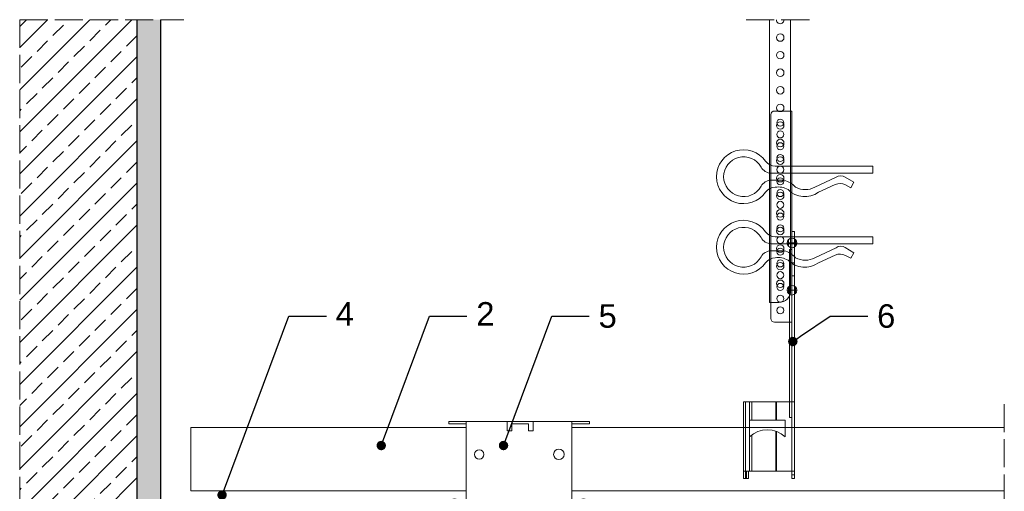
# Model space of a CAD drawing. Header units: millimetres. Extents: x 1525 to 1945, y 1189 to 1630.
# Tile 2 of 2: x 1525 to 1945, y 1429 to 1630. Entities that reach past the tile are written whole.
import ezdxf
from ezdxf import colors
from ezdxf.entities.mleader import LeaderData, LeaderLine
from ezdxf.math import Vec2, Vec3

# ---------------------------------------------------------------- set-up
doc = ezdxf.new("R2010")
doc.units = ezdxf.units.MM
doc.linetypes.add('ACAD_ISO02W100', pattern=[15, 12, -3])
for name, color, linetype, lineweight in [('_RIGIPS AKCESORIA', 7, 'Continuous', 18), ('_RIGIPS G-K', 7, 'Continuous', 25), ('_RIGIPS PROFIL', 7, 'Continuous', 18), ('KRESKOWANIE', 7, 'Continuous', 9), ('OPISY', 7, 'Continuous', 9), ('PRZERYWANA', 7, 'ACAD_ISO02W100', 9)]:
    doc.layers.add(name, color=color, linetype=linetype, lineweight=lineweight)
doc.styles.get("Standard").update_dxf_attribs({"font": 'arial.ttf'})

# ---------------------------------------------------------------- blocks, each defined once
blk = doc.blocks.new('Lacznik krzyzowy (widok2)')
at = {"layer": '_RIGIPS AKCESORIA'}
for p, q in [((94.8, 91.5, 218.36), (94.8, 90.5, 218.36)), ((94.8, 91.5, 218.36), (154.8, 91.5, 218.36)), ((94.8, 90.5, 218.36), (102.3, 90.5, 218.36)), ((102.3, 56.15, 218.36), (102.3, 91.5, 218.36)), ((119.8, 91.5, 218.36), (119.8, 87.5, 218.36)), ((130.8, 91.5, 218.36), (119.8, 91.5, 218.36)), ((121.8, 87.5, 218.36), (121.8, 90.5, 218.36)), ((121.8, 90.5, 218.36), (128.85, 90.5, 218.36)), ((128.85, 90.5, 218.36), (128.85, 87.5, 218.36)), ((130.85, 91.5, 218.36), (130.85, 87.5, 218.36)), ((147.3, 91.5, 218.36), (147.3, 56.15, 218.36)), ((154.8, 90.5, 218.36), (147.3, 90.5, 218.36)), ((154.8, 91.5, 218.36), (154.8, 90.5, 218.36)), ((119.8, 87.5, 218.36), (121.8, 87.5, 218.36)), ((128.85, 87.5, 218.36), (130.85, 87.5, 218.36)), ((97.87, 58.35, 218.36), (101.51, 55.74, 218.36)), ((148.09, 55.74, 218.36), (151.73, 58.35, 218.36)), ((136.8, 36.5, 218.36), (112.81, 36.5, 218.36))]:
    blk.add_line(p, q, dxfattribs=at)
for centre, radius in [((107.8, 77.5, 218.36), 2), ((141.8, 77.5, 218.36), 2.24), ((112.3, 51.5, 218.36), 2), ((137.3, 51.5, 218.36), 2)]:
    blk.add_circle(centre, radius, dxfattribs=at)
for centre, radius, start, end in [((97.29, 57.53, 218.36), 1, 122.1388, 189.8152), ((129.23, 66.45, 218.36), 34.16, 195.4351, 241.2658), ((97.29, 57.53, 218.36), 1, 54.4623, 122.1388), ((101.8, 56.15, 218.36), 0.5, 234.4623, 0), ((147.8, 56.15, 218.36), 0.5, 180, 305.5377), ((20.47, 114.78, 218.36), 144.71, 331.7398, 336.6225), ((152.32, 57.53, 218.36), 1, 350.1848, 125.5377), ((129.12, 56.49, 218.36), 21.41, 291.013, 331.4749)]:
    blk.add_arc(centre, radius, start, end, dxfattribs=at)
blk = doc.blocks.new('wieszak noniuszowy bok')
at = {"layer": '_RIGIPS AKCESORIA', "lineweight": 0}
for p, q in [((1390.98, 5092.86), (1390.98, 5179.86)), ((1392.48, 5181.36), (1399.98, 5181.36)), ((1399.98, 5024.65), (1399.98, 5181.36)), ((1399.98, 5129.95), (1399.97, 5129.95)), ((1399.98, 5129.95), (1401, 5129.95)), ((1401, 5129.95), (1401, 5024.65)), ((1401, 5129.95), (1401, 5129.95)), ((1398.54, 5126.58), (1398.54, 5123.65)), ((1399.98, 5126.06), (1399.98, 5102.02)), ((1401.42, 5126.58), (1401.42, 5123.65)), ((1398.96, 5122.28), (1399.98, 5122.28)), ((1398.96, 5122.28), (1399.98, 5122.28)), ((1398.96, 5122.28), (1398.96, 5050.72)), ((1399.98, 5116.66), (1401, 5116.66)), ((1399.98, 5116.63), (1399.98, 5116.66)), ((1399.98, 5116.66), (1399.98, 5116.63)), ((1399.98, 5116.62), (1399.98, 5116.63)), ((1399.98, 5116.63), (1399.98, 5116.56)), ((1399.98, 5116.55), (1399.98, 5116.63)), ((1399.98, 5116.63), (1399.98, 5116.55)), ((1399.98, 5116.55), (1399.98, 5116.62)), ((1399.98, 5116.56), (1399.98, 5116.43)), ((1399.98, 5116.42), (1399.98, 5116.55)), ((1399.98, 5116.41), (1399.98, 5116.55)), ((1399.98, 5116.55), (1399.98, 5116.41)), ((1399.98, 5116.43), (1399.98, 5116.25)), ((1399.98, 5116.24), (1399.98, 5116.42)), ((1399.98, 5116.21), (1399.98, 5116.41)), ((1399.98, 5116.41), (1399.98, 5116.21)), ((1399.98, 5116.25), (1399.98, 5116.01)), ((1399.98, 5116), (1399.98, 5116.24)), ((1399.98, 5115.97), (1399.98, 5116.21)), ((1399.98, 5116.21), (1399.98, 5115.97)), ((1399.98, 5116.01), (1399.98, 5115.74)), ((1399.98, 5115.71), (1399.98, 5116)), ((1399.98, 5115.69), (1399.98, 5115.97)), ((1399.98, 5115.97), (1399.98, 5115.69)), ((1399.98, 5115.74), (1399.98, 5115.41)), ((1399.98, 5115.38), (1399.98, 5115.71)), ((1399.98, 5115.37), (1399.98, 5115.69)), ((1399.98, 5115.69), (1399.98, 5115.37)), ((1399.98, 5115.41), (1399.98, 5115.05)), ((1399.98, 5115.02), (1399.98, 5115.38)), ((1399.98, 5115.02), (1399.98, 5115.37)), ((1399.98, 5115.37), (1399.98, 5115.02)), ((1399.98, 5115.05), (1399.98, 5114.67)), ((1399.98, 5114.65), (1399.98, 5115.02)), ((1399.98, 5114.64), (1399.98, 5115.02)), ((1399.98, 5115.02), (1399.98, 5114.64)), ((1399.98, 5114.67), (1399.98, 5114.28)), ((1399.98, 5114.25), (1399.98, 5114.65)), ((1399.98, 5114.25), (1399.98, 5114.64)), ((1399.98, 5114.64), (1399.98, 5114.25)), ((1399.98, 5114.28), (1399.98, 5113.88)), ((1399.98, 5113.85), (1399.98, 5114.25)), ((1399.98, 5113.84), (1399.98, 5114.25)), ((1399.98, 5114.25), (1399.98, 5113.84)), ((1399.98, 5113.88), (1399.98, 5113.48)), ((1399.98, 5113.46), (1399.98, 5113.85)), ((1399.98, 5113.84), (1399.98, 5113.44)), ((1399.98, 5113.44), (1399.98, 5113.84)), ((1399.98, 5113.48), (1399.98, 5113.1)), ((1399.98, 5113.07), (1399.98, 5113.46)), ((1399.98, 5113.44), (1399.98, 5113.06)), ((1399.98, 5113.06), (1399.98, 5113.44)), ((1399.98, 5113.1), (1399.98, 5112.75)), ((1399.98, 5112.72), (1399.98, 5113.07)), ((1399.98, 5113.06), (1399.98, 5112.68)), ((1399.98, 5112.68), (1399.98, 5113.06)), ((1399.98, 5112.75), (1399.98, 5112.42)), ((1399.98, 5112.4), (1399.98, 5112.72)), ((1399.98, 5112.68), (1399.98, 5112.33)), ((1399.98, 5112.33), (1399.98, 5112.68)), ((1399.98, 5112.42), (1399.98, 5112.14)), ((1399.98, 5112.12), (1399.98, 5112.4)), ((1399.98, 5112.33), (1399.98, 5112)), ((1399.98, 5112), (1399.98, 5112.33)), ((1399.98, 5112.14), (1399.98, 5111.9)), ((1399.98, 5111.89), (1399.98, 5112.12)), ((1399.98, 5112), (1399.98, 5111.72)), ((1399.98, 5111.72), (1399.98, 5112)), ((1399.98, 5111.9), (1399.98, 5111.72)), ((1399.98, 5111.72), (1399.98, 5111.89)), ((1399.98, 5111.72), (1399.98, 5111.6)), ((1399.98, 5111.59), (1399.98, 5111.72)), ((1399.98, 5111.72), (1399.98, 5111.48)), ((1399.98, 5111.48), (1399.98, 5111.72)), ((1399.98, 5111.6), (1399.98, 5111.54)), ((1399.98, 5111.53), (1399.98, 5111.59)), ((1399.98, 5111.54), (1399.98, 5111.53)), ((1399.98, 5111.48), (1399.98, 5111.29)), ((1399.98, 5111.29), (1399.98, 5111.48)), ((1399.98, 5111.29), (1399.98, 5111.15)), ((1399.98, 5111.15), (1399.98, 5111.29)), ((1399.98, 5111.15), (1399.98, 5111.06)), ((1399.98, 5111.06), (1399.98, 5111.15)), ((1399.98, 5111.06), (1399.98, 5111.04)), ((1399.98, 5111.04), (1399.98, 5111.06)), ((1399.98, 5111.04), (1401, 5111.04)), ((1398.54, 5106.42), (1398.54, 5103.49)), ((1401.42, 5106.42), (1401.42, 5103.49)), ((1399.98, 5102.02), (1399.98, 5102.1)), ((1399.98, 5091.36), (1392.48, 5091.36)), ((1400.98, 5057.36), (1379.24, 5057.36)), ((1379.24, 5057.36), (1379.24, 5024.65)), ((1380.12, 5057.36), (1380.12, 5024.65)), ((1381.9, 5057.36), (1381.9, 5049.5)), ((1382.79, 5057.36), (1382.79, 5049.5)), ((1393.13, 5057.36), (1393.13, 5049.5)), ((1393.4, 5057.36), (1393.4, 5049.5)), ((1400.98, 5057.36), (1401, 5057.36)), ((1401, 5057.36), (1400.98, 5057.36)), ((1381.81, 5042.35), (1381.81, 5049.5)), ((1397.14, 5049.5), (1381.81, 5049.5)), ((1397.14, 5042.35), (1397.14, 5049.5)), ((1398.96, 5050.72), (1399.98, 5050.72)), ((1393.13, 5044.79), (1393.13, 5027.72)), ((1393.4, 5044.69), (1393.4, 5027.72)), ((1381.9, 5042.43), (1381.9, 5027.72)), ((1382.79, 5043.18), (1382.79, 5027.72)), ((1379.24, 5027.72), (1401, 5027.72)), ((1380.57, 5027.72), (1380.57, 5024.65)), ((1381.46, 5024.65), (1381.46, 5027.72)), ((1379.24, 5024.65), (1381.46, 5024.65)), ((1399.98, 5026.19), (1401, 5026.19)), ((1401, 5024.65), (1399.98, 5024.65))]:
    blk.add_line(p, q, dxfattribs=at)
at = {"layer": '_RIGIPS AKCESORIA'}
for p, q in [((1397.92, 5125.12), (1402.03, 5125.12)), ((1397.92, 5104.96), (1402.03, 5104.96))]:
    blk.add_line(p, q, dxfattribs=at)
for centre, radius in [((1394.98, 5176.36), 1.5), ((1394.98, 5171.36), 1.5), ((1394.98, 5166.36), 1.5), ((1394.98, 5161.36), 1.5), ((1394.98, 5156.36), 1.5), ((1394.98, 5151.36), 1.5), ((1394.98, 5146.36), 1.5), ((1394.98, 5141.36), 1.5), ((1394.98, 5136.36), 1.5), ((1394.98, 5131.36), 1.5), ((1394.98, 5126.36), 1.5), ((1399.98, 5125.12), 2.06), ((1394.98, 5121.36), 1.5), ((1394.98, 5116.36), 1.5), ((1394.98, 5111.36), 1.5), ((1394.98, 5106.36), 1.5), ((1399.98, 5104.96), 2.06), ((1394.98, 5101.36), 1.5), ((1394.98, 5096.36), 1.5)]:
    blk.add_circle(centre, radius, dxfattribs=at)
at = {"layer": '_RIGIPS AKCESORIA', "lineweight": 0}
for centre, start, end in [((1392.48, 5179.86), 90, 180), ((1392.48, 5092.86), 180, 270)]:
    blk.add_arc(centre, 1.5, start, end, dxfattribs=at)
at = {"layer": '_RIGIPS AKCESORIA'}
blk.add_arc((1389.48, 5034.29), 11.12, 46.445, 133.4017, dxfattribs=at)
blk = doc.blocks.new('klamra')
at = {"layer": '_RIGIPS AKCESORIA'}
for p, q in [((6828.19, 2764.92), (6828.19, 2806.53)), ((6831.19, 2764.92), (6831.19, 2808.19)), ((6834.19, 2802.92), (6834.19, 2808.19)), ((6832.87, 2780.55), (6837.19, 2789.57)), ((6839.31, 2788.09), (6836.06, 2780.95)), ((6832.86, 2776.63), (6835, 2772.92)), ((6836.19, 2776.54), (6837.38, 2774.29)), ((6835, 2772.92), (6837.38, 2774.29)), ((6831.19, 2764.92), (6828.19, 2764.92))]:
    blk.add_line(p, q, dxfattribs=at)
for centre, radius, start, end in [((6832.69, 2820.02), 11.5, 305.1527, 234.8473), ((6832.69, 2820.02), 8.5, 298.7822, 241.2178), ((6823.19, 2806.53), 5, 0, 54.8473), ((6826.19, 2808.19), 5, 0, 61.2178), ((6839.19, 2808.19), 5, 118.7822, 180), ((6842.19, 2806.53), 5, 125.1527, 180), ((6845.23, 2805.18), 8.16, 170.4436, 210.2847), ((6843.93, 2805.32), 10.09, 195.2653, 228.1308), ((6829.23, 2793.69), 8.97, 332.6387, 27.3613), ((6831.19, 2793.92), 10, 324.3132, 45.573), ((6835.87, 2778.58), 3.59, 146.8414, 212.9715), ((6840.61, 2778.88), 5, 155.5109, 207.8622)]:
    blk.add_arc(centre, radius, start, end, dxfattribs=at)
blk = doc.blocks.new('noniusz uciety')
at = {"layer": '_RIGIPS AKCESORIA'}
for p, q in [((1663.33, 1509.33), (1663.33, 1629.95)), ((1672.33, 1514.33), (1672.33, 1629.95)), ((1667.33, 1509.33), (1663.33, 1509.33))]:
    blk.add_line(p, q, dxfattribs=at)
for centre in [(1667.88, 1622.34), (1667.88, 1614.84), (1667.88, 1607.34), (1667.88, 1599.84), (1667.88, 1592.34), (1667.88, 1584.84), (1667.88, 1577.34), (1667.88, 1569.84), (1667.88, 1562.34), (1667.88, 1554.84), (1667.88, 1547.34), (1667.88, 1539.84), (1667.88, 1532.34), (1667.88, 1524.84), (1667.88, 1517.34)]:
    blk.add_circle(centre, 1.6, dxfattribs=at)
for centre, radius, start, end in [((1667.88, 1629.84), 1.6, 175.8835, 4.1165), ((1667.33, 1514.33), 5, 270, 0)]:
    blk.add_arc(centre, radius, start, end, dxfattribs=at)
blk = doc.blocks.new('_Dot')
at = {"color": 0, "linetype": 'ByBlock', "lineweight": -2}
blk.add_line((-0.5, 0), (-1, 0), dxfattribs=at)
at = {"color": 0, "linetype": 'ByBlock', "const_width": 0.5}
blk.add_lwpolyline([(-0.25, 0, 1), (0.25, 0, 1)], format="xyb", close=True, dxfattribs=at)

msp = doc.modelspace()

# ---------------------------------------------------------------- hatches: boundary and pattern name
at = {"layer": 'KRESKOWANIE'}
h = msp.add_hatch(dxfattribs=at)
h.set_pattern_fill('ANSI33', color=256, scale=2, angle=180, style=0)
h.set_pattern_definition([(225, (-470, 5e-13), (8.980256, -8.980256), []), (225, (-478.98, 5e-13), (8.980256, -8.980256), [6.35, -3.175])])
h.paths.add_polyline_path([(1575.203, 1629.951), (1525.203, 1629.951), (1525.203, 1278.951), (1575.203, 1278.951)])
h = msp.add_hatch(dxfattribs=at)
h.set_pattern_fill('AR-SAND', color=256, scale=0.1, style=0)
h.set_pattern_definition([(37.5, (-470, 5e-13), (-0.160003, 4.8941324), [0, -3.8608, 0, -4.318, 0, -4.1275]), (7.5, (-470, 5e-13), (4.495233, 7.168251), [0, -2.0828, 0, -3.4798, 0, -1.3335]), (327.5, (-473.124, 5e-13), (7.909924, 0.014372), [0, -1.27, 0, -4.572, 0, -5.969]), (317.5, (-473.124, 5e-13), (7.635565, 2.229293), [0, -0.635, 0, -2.9972, 0, -3.429])])
h.paths.add_polyline_path([(1585.203, 1629.951), (1575.203, 1629.951), (1575.203, 1278.951), (1585.203, 1278.951)])

# ---------------------------------------------------------------- linework, layer by layer
for p, q in [((1575.203, 1629.951), (1575.203, 1278.951)), ((1585.203, 1629.951), (1585.203, 1278.951))]:
    msp.add_line(p, q)
at = {"layer": '_RIGIPS PROFIL'}
for p, q in [((1715.703, 1456.051), (1598.203, 1456.051)), ((1598.203, 1456.051), (1598.203, 1429.051)), ((1945.203, 1456.051), (1760.703, 1456.051)), ((1715.703, 1429.051), (1598.203, 1429.051)), ((1945.203, 1429.051), (1760.703, 1429.051))]:
    msp.add_line(p, q, dxfattribs=at)
at = {"layer": 'PRZERYWANA'}
for p, q in [((1525.203, 1629.951), (1595.203, 1629.951)), ((1525.203, 1629.951), (1525.203, 1278.951)), ((1835.068, 1629.951), (1864.068, 1629.951)), ((1945.203, 1466.051), (1945.203, 1376.451))]:
    msp.add_line(p, q, dxfattribs=at)

# ---------------------------------------------------------------- block references
for name, p in [('wieszak noniuszowy bok', (454.65, -3590.358)), ('Lacznik krzyzowy (widok2)', (1613.402, 1367.082, -218.356))]:
    msp.add_blockref(name, p)
at = {"xscale": -1, "rotation": 90}
for p in [(4654.001, 8395.691), (4654.001, 8365.594)]:
    msp.add_blockref('klamra', p, dxfattribs=at)
at = {"layer": '_RIGIPS G-K'}
msp.add_blockref('noniusz uciety', (181.735, 0), dxfattribs=at)

# ---------------------------------------------------------------- leaders
at = {"layer": 'OPISY'}
ml = msp.add_multileader_mtext('Standard', dxfattribs=at)
ml.set_content('4', color=256)
ml.set_leader_properties()
ml.set_arrow_properties(name='DOT')
ml.build(insert=Vec2(0, 0))
ctx = ml.context
ctx.base_point, ctx.char_height, ctx.landing_gap_size, ctx.plane_origin = Vec3(1656.005, 1503.505), 10, 4, Vec3(1463.416, 1647.164)
notes = []
notes.append((ctx, [(0, (1, 1, 0), (1640.005, 1503.505), (1, 0), 16, [(0, [(1611.527, 1427.253)], 0, [])])]))
ctx.mtext.insert, ctx.mtext.flow_direction = Vec3(1660.005, 1509.505), 5
ml = msp.add_multileader_mtext('Standard', dxfattribs=at)
ml.set_content('2', color=256)
ml.set_leader_properties()
ml.set_arrow_properties(name='DOT')
ml.build(insert=Vec2(0, 0))
ctx = ml.context
ctx.base_point, ctx.char_height, ctx.landing_gap_size, ctx.plane_origin = Vec3(1715.964, 1503.505), 10, 4, Vec3(1523.375, 1647.164)
notes.append((ctx, [(0, (1, 1, 0), (1699.964, 1503.505), (1, 0), 16, [(0, [(1679.427, 1448.353)], 0, [])])]))
ctx.mtext.insert, ctx.mtext.flow_direction = Vec3(1719.964, 1509.505), 5
ml = msp.add_multileader_mtext('Standard', dxfattribs=at)
ml.set_content('5', color=256)
ml.set_leader_properties()
ml.set_arrow_properties(name='DOT')
ml.build(insert=Vec2(0, 0))
ctx = ml.context
ctx.base_point, ctx.char_height, ctx.landing_gap_size, ctx.plane_origin = Vec3(1768.125, 1503.505), 10, 4, Vec3(1575.536, 1647.164)
notes.append((ctx, [(0, (1, 1, 0), (1752.125, 1503.505), (1, 0), 16, [(0, [(1731.588, 1448.353)], 0, [])])]))
ctx.mtext.insert, ctx.mtext.flow_direction = Vec3(1772.125, 1508.59), 5
ml = msp.add_multileader_mtext('Standard', dxfattribs=at)
ml.set_content('6', color=256)
ml.set_leader_properties()
ml.set_arrow_properties(name='DOT')
ml.build(insert=Vec2(0, 0))
ctx = ml.context
ctx.base_point, ctx.char_height, ctx.landing_gap_size, ctx.plane_origin = Vec3(1886.945, 1503.505), 10, 4, Vec3(1694.357, 1647.164)
notes.append((ctx, [(0, (1, 1, 0), (1870.945, 1503.505), (1, 0), 16, [(0, [(1854.994, 1492.705)], 0, [])])]))
ctx.mtext.insert, ctx.mtext.flow_direction = Vec3(1890.945, 1508.59), 5
for ctx, leaders in notes:
    for number, flags, end, landing, length, lines in leaders:
        leader = LeaderData()
        leader.index, (leader.has_last_leader_line, leader.has_dogleg_vector, leader.attachment_direction) = number, flags
        leader.last_leader_point, leader.dogleg_vector, leader.dogleg_length = Vec3(end), Vec3(landing), length
        for number, points, colour, breaks in lines:
            line = LeaderLine()
            line.index, line.vertices, line.color, line.breaks = number, Vec3.list(points), colors.encode_raw_color(colour), breaks
            leader.lines.append(line)
        ctx.leaders.append(leader)

doc.saveas('drawing.dxf')
